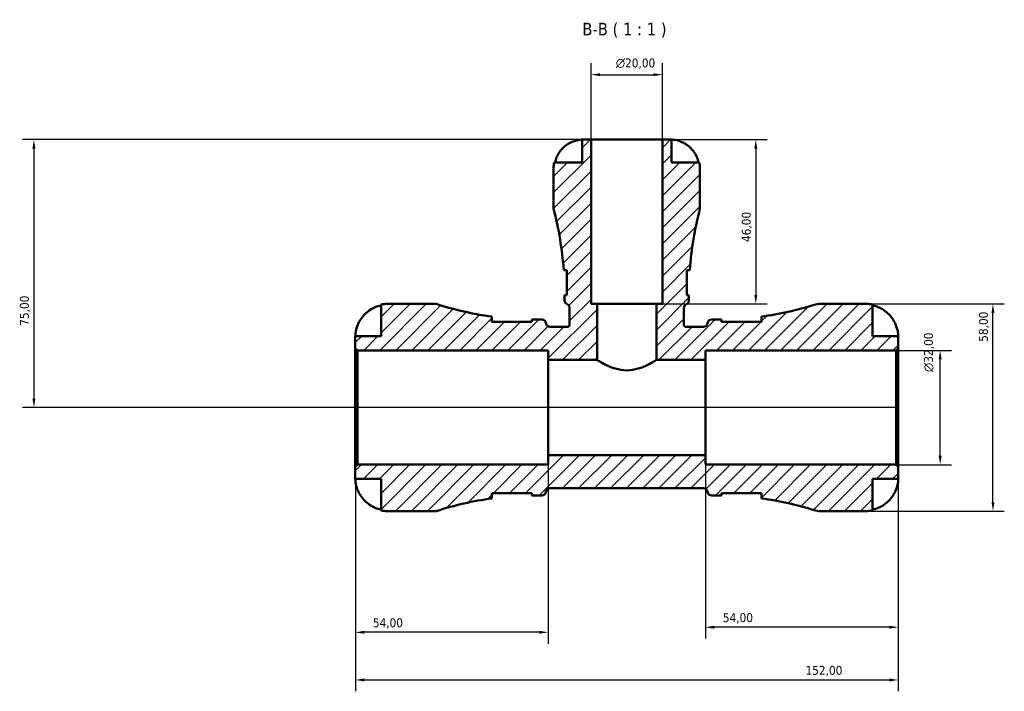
# Model space of a CAD drawing. Header units: millimetres. Extents: x 0 to 902, y 0 to 824.
# Tile 9 of 11: x 267 to 543, y 636 to 824. Entities that reach past the tile are written whole.
import ezdxf

# ---------------------------------------------------------------- set-up
doc = ezdxf.new("R2010")
doc.units = ezdxf.units.MM
for name, color, linetype, lineweight in [('Dimension (ISO)', 7, 'Continuous', 25), ('Hatch (ISO)', 7, 'Continuous', 18), ('Symbol (ISO)', 7, 'Continuous', 25), ('Visible (ISO)', 7, 'Continuous', 50)]:
    doc.layers.add(name, color=color, linetype=linetype, lineweight=lineweight)
doc.styles.add('Label Text (ISO)', font='tahoma.ttf')
doc.styles.add('Note Text (ISO)', font='tahoma.ttf')
doc.dimstyles.new('Default (ISO)', dxfattribs={"dimtxt": 2.5, "dimasz": 2.5, "dimexe": 3.175, "dimexo": 0, "dimgap": 0.762, "dimtad": 1, "dimrnd": 1e-08, "dimzin": 0, "dimtxsty": 'Note Text (ISO)', "dimcen": 0.09, "dimdle": 10, "dimclrd": 256, "dimclre": 256, "dimclrt": 256, "dimazin": 0, "dimtfac": 1.40208, "dimtmove": 0, "dimatfit": 3, "dimfxl": 1, "dimtolj": 1, "dimtzin": 0, "dimlwd": -1, "dimlwe": -1, "dimarcsym": 0})

# ---------------------------------------------------------------- blocks, each defined once
blk = doc.blocks.new('*D7')
at = {"layer": 'Defpoints', "color": 0, "transparency": 16777216}
for p in [(361.28, 699.22), (513.28, 699.22), (513.28, 639.53)]:
    blk.add_point(p, dxfattribs=at)
at = {"layer": 'Dimension (ISO)', "transparency": 16777216}
for p, q in [((361.28, 699.22), (361.28, 636.36)), ((513.28, 699.22), (513.28, 636.36)), ((363.78, 639.53), (510.78, 639.53))]:
    blk.add_line(p, q, dxfattribs=at)
for points in [[(363.78, 639.95), (363.78, 639.11), (361.28, 639.53)], [(510.78, 639.95), (510.78, 639.11), (513.28, 639.53)]]:
    blk.add_solid(points, dxfattribs=at)
at = {"layer": 'Dimension (ISO)', "color": 232, "true_color": 0xca0064, "transparency": 16777216, "insert": (487.33, 643.47), "char_height": 2.5, "attachment_point": 1, "style": 'Note Text (ISO)'}
blk.add_mtext('\\A1;152,00', dxfattribs=at)
blk = doc.blocks.new('*D8')
at = {"layer": 'Defpoints', "color": 0, "transparency": 16777216}
for p in [(459.28, 702.47), (513.28, 699.22), (459.28, 654.3)]:
    blk.add_point(p, dxfattribs=at)
at = {"layer": 'Dimension (ISO)', "transparency": 16777216}
for p, q in [((459.28, 702.47), (459.28, 651.12)), ((513.28, 699.22), (513.28, 651.12)), ((510.78, 654.3), (461.78, 654.3))]:
    blk.add_line(p, q, dxfattribs=at)
for points in [[(461.78, 654.71), (461.78, 653.88), (459.28, 654.3)], [(510.78, 654.71), (510.78, 653.88), (513.28, 654.3)]]:
    blk.add_solid(points, dxfattribs=at)
at = {"layer": 'Dimension (ISO)', "color": 232, "true_color": 0xca0064, "transparency": 16777216, "insert": (464.18, 658.23), "char_height": 2.5, "attachment_point": 1, "style": 'Note Text (ISO)'}
blk.add_mtext('\\A1;54,00', dxfattribs=at)
blk = doc.blocks.new('*D9')
at = {"layer": 'Defpoints', "color": 0, "transparency": 16777216}
for p in [(415.28, 702.47), (361.28, 699.22), (361.28, 652.87)]:
    blk.add_point(p, dxfattribs=at)
at = {"layer": 'Dimension (ISO)', "transparency": 16777216}
for p, q in [((415.28, 702.47), (415.28, 649.69)), ((361.28, 699.22), (361.28, 649.69)), ((412.78, 652.87), (363.78, 652.87))]:
    blk.add_line(p, q, dxfattribs=at)
for points in [[(363.78, 653.29), (363.78, 652.45), (361.28, 652.87)], [(412.78, 653.29), (412.78, 652.45), (415.28, 652.87)]]:
    blk.add_solid(points, dxfattribs=at)
at = {"layer": 'Dimension (ISO)', "color": 232, "true_color": 0xca0064, "transparency": 16777216, "insert": (366.18, 656.8), "char_height": 2.5, "attachment_point": 1, "style": 'Note Text (ISO)'}
blk.add_mtext('\\A1;54,00', dxfattribs=at)
blk = doc.blocks.new('*D10')
at = {"layer": 'Defpoints', "color": 0, "transparency": 16777216}
for p in [(447.28, 790.8), (445.61, 744.8), (473.4, 744.8)]:
    blk.add_point(p, dxfattribs=at)
at = {"layer": 'Dimension (ISO)', "transparency": 16777216}
for p, q in [((447.28, 790.8), (476.58, 790.8)), ((473.4, 788.3), (473.4, 747.3)), ((445.61, 744.8), (476.58, 744.8))]:
    blk.add_line(p, q, dxfattribs=at)
for points in [[(472.98, 788.3), (473.82, 788.3), (473.4, 790.8)], [(472.98, 747.3), (473.82, 747.3), (473.4, 744.8)]]:
    blk.add_solid(points, dxfattribs=at)
at = {"layer": 'Dimension (ISO)', "color": 232, "true_color": 0xca0064, "transparency": 16777216, "insert": (469.47, 762.13), "char_height": 2.5, "attachment_point": 1, "rotation": 90, "style": 'Note Text (ISO)'}
blk.add_mtext('\\A1;46,00', dxfattribs=at)
blk = doc.blocks.new('*D11')
at = {"layer": 'Defpoints', "color": 0, "transparency": 16777216}
for p in [(512.7, 731.8), (525.03, 731.8), (512.7, 699.8)]:
    blk.add_point(p, dxfattribs=at)
at = {"layer": 'Dimension (ISO)', "transparency": 16777216}
for p, q in [((512.7, 731.8), (528.2, 731.8)), ((525.03, 702.3), (525.03, 729.3)), ((512.7, 699.8), (528.2, 699.8))]:
    blk.add_line(p, q, dxfattribs=at)
for points in [[(524.61, 729.3), (525.45, 729.3), (525.03, 731.8)], [(524.61, 702.3), (525.45, 702.3), (525.03, 699.8)]]:
    blk.add_solid(points, dxfattribs=at)
at = {"layer": 'Dimension (ISO)', "color": 232, "true_color": 0xca0064, "transparency": 16777216, "insert": (520.5, 725.75), "char_height": 2.5, "attachment_point": 1, "rotation": 90, "style": 'Note Text (ISO)'}
blk.add_mtext('\\A1;\\fAIGDT|b0|i0;\\H2.5000;\\ln\\fTahoma|b0|i0;\\H2.5000;32,00', dxfattribs=at)
blk = doc.blocks.new('*D12')
at = {"layer": 'Defpoints', "color": 0, "transparency": 16777216}
for p in [(504.28, 744.8), (539.81, 744.8), (504.28, 686.8)]:
    blk.add_point(p, dxfattribs=at)
at = {"layer": 'Dimension (ISO)', "transparency": 16777216}
for p, q in [((504.28, 744.8), (542.99, 744.8)), ((539.81, 689.3), (539.81, 742.3)), ((504.28, 686.8), (542.99, 686.8))]:
    blk.add_line(p, q, dxfattribs=at)
for points in [[(539.4, 742.3), (540.23, 742.3), (539.81, 744.8)], [(539.4, 689.3), (540.23, 689.3), (539.81, 686.8)]]:
    blk.add_solid(points, dxfattribs=at)
at = {"layer": 'Dimension (ISO)', "color": 232, "true_color": 0xca0064, "transparency": 16777216, "insert": (535.87, 734.2), "char_height": 2.5, "attachment_point": 1, "rotation": 90, "style": 'Note Text (ISO)'}
blk.add_mtext('\\A1;58,00', dxfattribs=at)
blk = doc.blocks.new('*D13')
at = {"layer": 'Defpoints', "color": 0, "transparency": 16777216}
for p in [(447.28, 808.98), (427.28, 790.8), (447.28, 790.8)]:
    blk.add_point(p, dxfattribs=at)
at = {"layer": 'Dimension (ISO)', "transparency": 16777216}
for p, q in [((427.28, 790.8), (427.28, 812.16)), ((447.28, 790.8), (447.28, 812.16)), ((429.78, 808.98), (444.78, 808.98))]:
    blk.add_line(p, q, dxfattribs=at)
for points in [[(429.78, 809.4), (429.78, 808.57), (427.28, 808.98)], [(444.78, 809.4), (444.78, 808.57), (447.28, 808.98)]]:
    blk.add_solid(points, dxfattribs=at)
at = {"layer": 'Dimension (ISO)', "color": 232, "true_color": 0xca0064, "transparency": 16777216, "insert": (434.22, 813.51), "char_height": 2.5, "attachment_point": 1, "style": 'Note Text (ISO)'}
blk.add_mtext('\\A1;\\fAIGDT|b0|i0;\\H2.5000;\\ln\\fTahoma|b0|i0;\\H2.5000;20,00', dxfattribs=at)
blk = doc.blocks.new('*D14')
at = {"layer": 'Defpoints', "color": 0, "transparency": 16777216}
for p in [(427.28, 790.8), (271.28, 715.8), (513.28, 715.8)]:
    blk.add_point(p, dxfattribs=at)
at = {"layer": 'Dimension (ISO)', "transparency": 16777216}
for p, q in [((427.28, 790.8), (268.1, 790.8)), ((271.28, 788.3), (271.28, 718.3)), ((513.28, 715.8), (268.1, 715.8))]:
    blk.add_line(p, q, dxfattribs=at)
for points in [[(270.86, 788.3), (271.7, 788.3), (271.28, 790.8)], [(270.86, 718.3), (271.7, 718.3), (271.28, 715.8)]]:
    blk.add_solid(points, dxfattribs=at)
at = {"layer": 'Dimension (ISO)', "color": 232, "true_color": 0xca0064, "transparency": 16777216, "insert": (267.35, 738.68), "char_height": 2.5, "attachment_point": 1, "rotation": 90, "style": 'Note Text (ISO)'}
blk.add_mtext('\\A1;75,00', dxfattribs=at)

msp = doc.modelspace()

# ---------------------------------------------------------------- hatches: boundary and pattern name
at = {"layer": 'Hatch (ISO)'}
h = msp.add_hatch(dxfattribs=at)
h.set_pattern_fill('ANSI31', color=256, scale=25.4, style=0)
h.set_pattern_definition([(45, (0, 0), (-2.245064, 2.245064), [])])
edge = h.paths.add_edge_path()
edge.add_line((361.279, 732.383), (361.859, 731.803))
edge.add_line((361.859, 731.803), (415.279, 731.803))
edge.add_line((415.279, 731.803), (415.279, 729.136))
edge.add_line((415.279, 729.136), (428.946, 729.136))
edge.add_line((428.946, 729.136), (428.946, 744.803))
edge.add_line((428.946, 744.803), (427.279, 744.803))
edge.add_line((427.279, 744.803), (427.279, 790.803))
edge.add_line((427.279, 790.803), (424.779, 790.803))
edge.add_line((424.779, 790.803), (424.779, 784.403))
edge.add_line((424.779, 784.403), (416.941, 784.403))
edge.add_ellipse((424.779, 782.803), major_axis=(-7.838, 1.6), ratio=1, start_angle=0, end_angle=11.53696)
edge.add_line((416.779, 782.803), (416.779, 771.483))
edge.add_ellipse((325.281, 747.563), major_axis=(91.498, 23.92), ratio=1, start_angle=349.40565, end_angle=360, ccw=False)
edge.add_line((419.617, 754.253), (420.494, 754.253))
edge.add_line((420.494, 754.253), (420.494, 747.253))
edge.add_line((420.494, 747.253), (419.854, 747.253))
edge.add_line((419.854, 747.253), (419.854, 745.787))
edge.add_ellipse((421.014, 745.787), major_axis=(-1.16, 0), ratio=1, start_angle=0, end_angle=67.57551)
edge.add_ellipse((420.129, 743.643), major_axis=(0.443, 1.072), ratio=1, start_angle=292.42449, end_angle=360, ccw=False)
edge.add_line((421.289, 743.643), (421.289, 739.003))
edge.add_spline(control_points=[(421.289, 739.003), (421.289, 738.964), (421.285, 738.925), (421.269, 738.848), (421.258, 738.811), (421.213, 738.706), (421.17, 738.643), (421.063, 738.537), (420.999, 738.495), (420.859, 738.437), (420.784, 738.423), (420.709, 738.423)], knot_values=[-0.0913392, -0.0913392, -0.0913392, -0.0913392, -0.0796557, -0.0796557, -0.0679721, -0.0679721, -0.0453148, -0.0453148, -0.0226574, -0.0226574, 0, 0, 0, 0], degree=3, periodic=0)
edge.add_line((420.709, 738.423), (415.801, 738.423))
edge.add_ellipse((415.801, 739.583), major_axis=(0, -1.16), ratio=1, start_angle=277.18076, end_angle=360, ccw=False)
edge.add_ellipse((413.499, 739.293), major_axis=(1.151, 0.145), ratio=1, start_angle=0, end_angle=82.81924)
edge.add_line((413.499, 740.453), (411.419, 740.453))
edge.add_ellipse((411.419, 829.3), major_axis=(0, -88.848), ratio=1, start_angle=359.56148, end_angle=360, ccw=False)
edge.add_line((410.739, 740.455), (410.739, 739.813))
edge.add_line((410.739, 739.813), (399.539, 739.813))
edge.add_line((399.539, 739.813), (399.539, 741.25))
edge.add_ellipse((411.419, 829.3), major_axis=(-11.88, -88.05), ratio=1, start_angle=349.68105, end_angle=360, ccw=False)
edge.add_line((383.959, 744.803), (370.279, 744.803))
edge.add_ellipse((370.279, 735.803), major_axis=(0, 9), ratio=1, start_angle=0, end_angle=11.53696)
edge.add_line((368.479, 744.621), (368.479, 735.803))
edge.add_line((368.479, 735.803), (361.279, 735.803))
edge.add_line((361.279, 735.803), (361.279, 732.383))
edge = h.paths.add_edge_path()
edge.add_ellipse((491.503, 692.603), major_axis=(-1.738, -5.533), ratio=1, start_angle=0, end_angle=17.43833)
edge.add_line((491.503, 686.803), (504.279, 686.803))
edge.add_ellipse((504.279, 695.803), major_axis=(0, -9), ratio=1, start_angle=0, end_angle=11.53696)
edge.add_line((506.079, 686.984), (506.079, 695.803))
edge.add_line((506.079, 695.803), (513.279, 695.803))
edge.add_line((513.279, 695.803), (513.279, 699.223))
edge.add_line((513.279, 699.223), (512.699, 699.803))
edge.add_line((512.699, 699.803), (459.279, 699.803))
edge.add_line((459.279, 699.803), (459.279, 702.469))
edge.add_line((459.279, 702.469), (415.279, 702.469))
edge.add_line((415.279, 702.469), (415.279, 699.803))
edge.add_line((415.279, 699.803), (361.859, 699.803))
edge.add_line((361.859, 699.803), (361.279, 699.223))
edge.add_line((361.279, 699.223), (361.279, 695.803))
edge.add_line((361.279, 695.803), (368.479, 695.803))
edge.add_line((368.479, 695.803), (368.479, 686.984))
edge.add_ellipse((370.279, 695.803), major_axis=(-1.8, -8.818), ratio=1, start_angle=0, end_angle=11.53696)
edge.add_line((370.279, 686.803), (383.959, 686.803))
edge.add_ellipse((411.419, 602.305), major_axis=(-27.46, 84.498), ratio=1, start_angle=349.68105, end_angle=360, ccw=False)
edge.add_line((399.539, 690.355), (399.539, 691.793))
edge.add_line((399.539, 691.793), (410.739, 691.793))
edge.add_line((410.739, 691.793), (410.739, 691.15))
edge.add_ellipse((411.419, 602.305), major_axis=(-0.68, 88.845), ratio=1, start_angle=359.56148, end_angle=360, ccw=False)
edge.add_line((411.419, 691.153), (413.499, 691.153))
edge.add_ellipse((413.499, 692.313), major_axis=(0, -1.16), ratio=1, start_angle=0, end_angle=82.81924)
edge.add_ellipse((415.801, 692.023), major_axis=(-1.151, 0.145), ratio=1, start_angle=277.18076, end_angle=360, ccw=False)
edge.add_line((415.801, 693.183), (458.757, 693.183))
edge.add_ellipse((458.757, 692.023), major_axis=(0, 1.16), ratio=1, start_angle=277.18076, end_angle=360, ccw=False)
edge.add_ellipse((461.059, 692.313), major_axis=(-1.151, -0.145), ratio=1, start_angle=0, end_angle=82.81924)
edge.add_line((461.059, 691.153), (463.139, 691.153))
edge.add_ellipse((463.139, 602.305), major_axis=(0, 88.848), ratio=1, start_angle=359.56148, end_angle=360, ccw=False)
edge.add_line((463.819, 691.15), (463.819, 691.793))
edge.add_line((463.819, 691.793), (475.019, 691.793))
edge.add_line((475.019, 691.793), (475.019, 690.355))
edge.add_ellipse((463.139, 602.305), major_axis=(11.88, 88.05), ratio=1, start_angle=350.24582, end_angle=360, ccw=False)
edge = h.paths.add_edge_path()
edge.add_ellipse((491.503, 739.003), major_axis=(0, 5.8), ratio=1, start_angle=0, end_angle=17.43833)
edge.add_ellipse((463.139, 829.3), major_axis=(26.626, -84.764), ratio=1, start_angle=350.24582, end_angle=360, ccw=False)
edge.add_line((475.019, 741.25), (475.019, 739.813))
edge.add_line((475.019, 739.813), (463.819, 739.813))
edge.add_line((463.819, 739.813), (463.819, 740.455))
edge.add_ellipse((463.139, 829.3), major_axis=(0.68, -88.845), ratio=1, start_angle=359.56148, end_angle=360, ccw=False)
edge.add_line((463.139, 740.453), (461.059, 740.453))
edge.add_ellipse((461.059, 739.293), major_axis=(0, 1.16), ratio=1, start_angle=0, end_angle=82.81924)
edge.add_ellipse((458.757, 739.583), major_axis=(1.151, -0.145), ratio=1, start_angle=277.18076, end_angle=360, ccw=False)
edge.add_line((458.757, 738.423), (453.849, 738.423))
edge.add_spline(control_points=[(453.849, 738.423), (453.81, 738.423), (453.771, 738.427), (453.695, 738.442), (453.658, 738.454), (453.552, 738.499), (453.489, 738.541), (453.383, 738.649), (453.341, 738.713), (453.284, 738.852), (453.269, 738.927), (453.269, 739.003)], knot_values=[-0.0913392, -0.0913392, -0.0913392, -0.0913392, -0.0796557, -0.0796557, -0.0679721, -0.0679721, -0.0453148, -0.0453148, -0.0226574, -0.0226574, 0, 0, 0, 0], degree=3, periodic=0)
edge.add_line((453.269, 739.003), (453.269, 743.643))
edge.add_ellipse((454.429, 743.643), major_axis=(-1.16, 0), ratio=1, start_angle=292.42449, end_angle=360, ccw=False)
edge.add_ellipse((453.544, 745.787), major_axis=(0.443, -1.072), ratio=1, start_angle=0, end_angle=67.57551)
edge.add_line((454.704, 745.787), (454.704, 747.253))
edge.add_line((454.704, 747.253), (454.064, 747.253))
edge.add_line((454.064, 747.253), (454.064, 754.253))
edge.add_line((454.064, 754.253), (454.941, 754.253))
edge.add_ellipse((549.277, 747.563), major_axis=(-94.336, 6.69), ratio=1, start_angle=349.40565, end_angle=360, ccw=False)
edge.add_line((457.779, 771.483), (457.779, 782.803))
edge.add_ellipse((449.779, 782.803), major_axis=(8, 0), ratio=1, start_angle=0, end_angle=11.53696)
edge.add_line((457.617, 784.403), (449.779, 784.403))
edge.add_line((449.779, 784.403), (449.779, 790.803))
edge.add_line((449.779, 790.803), (447.279, 790.803))
edge.add_line((447.279, 790.803), (447.279, 744.803))
edge.add_line((447.279, 744.803), (445.612, 744.803))
edge.add_line((445.612, 744.803), (445.612, 729.136))
edge.add_line((445.612, 729.136), (459.279, 729.136))
edge.add_line((459.279, 729.136), (459.279, 731.803))
edge.add_line((459.279, 731.803), (512.699, 731.803))
edge.add_line((512.699, 731.803), (513.279, 732.383))
edge.add_line((513.279, 732.383), (513.279, 735.803))
edge.add_line((513.279, 735.803), (506.079, 735.803))
edge.add_line((506.079, 735.803), (506.079, 744.621))
edge.add_ellipse((504.279, 735.803), major_axis=(1.8, 8.818), ratio=1, start_angle=0, end_angle=11.53696)
edge.add_line((504.279, 744.803), (491.503, 744.803))

# ---------------------------------------------------------------- linework, layer by layer
at = {"layer": 'Visible (ISO)'}
for p, q in [((427.279, 790.803), (424.779, 790.803)), ((424.779, 790.803), (424.779, 784.403)), ((427.279, 744.803), (427.279, 790.803)), ((447.279, 790.803), (427.279, 790.803)), ((449.779, 790.803), (447.279, 790.803)), ((447.279, 790.803), (447.279, 744.803)), ((449.779, 784.403), (449.779, 790.803)), ((424.779, 784.403), (416.941, 784.403)), ((457.617, 784.403), (449.779, 784.403)), ((416.779, 782.803), (416.779, 771.483)), ((457.779, 771.483), (457.779, 782.803)), ((419.617, 754.253), (420.494, 754.253)), ((420.494, 754.253), (420.494, 747.253)), ((454.064, 747.253), (454.064, 754.253)), ((454.064, 754.253), (454.941, 754.253)), ((420.494, 747.253), (419.854, 747.253)), ((419.854, 747.253), (419.854, 745.787)), ((454.704, 747.253), (454.064, 747.253)), ((454.704, 745.787), (454.704, 747.253)), ((368.479, 744.621), (368.479, 735.803)), ((383.959, 744.803), (370.279, 744.803)), ((428.946, 744.803), (427.279, 744.803)), ((428.946, 729.136), (428.946, 744.803)), ((445.612, 744.803), (428.946, 744.803)), ((447.279, 744.803), (445.612, 744.803)), ((445.612, 744.803), (445.612, 729.136)), ((504.279, 744.803), (491.503, 744.803)), ((506.079, 735.803), (506.079, 744.621)), ((421.289, 743.643), (421.289, 739.003)), ((453.269, 739.003), (453.269, 743.643)), ((399.539, 739.813), (399.539, 741.25)), ((410.739, 739.813), (399.539, 739.813)), ((410.739, 740.455), (410.739, 739.813)), ((413.499, 740.453), (411.419, 740.453)), ((463.139, 740.453), (461.059, 740.453)), ((463.819, 739.813), (463.819, 740.455)), ((475.019, 739.813), (463.819, 739.813)), ((475.019, 741.25), (475.019, 739.813)), ((420.709, 738.423), (415.801, 738.423)), ((458.757, 738.423), (453.849, 738.423)), ((368.479, 735.803), (361.279, 735.803)), ((361.279, 735.803), (361.279, 732.383)), ((513.279, 735.803), (506.079, 735.803)), ((513.279, 732.383), (513.279, 735.803)), ((361.279, 732.383), (361.859, 731.803)), ((361.279, 699.223), (361.279, 732.383)), ((361.859, 731.803), (415.279, 731.803)), ((361.859, 731.803), (361.859, 699.803)), ((415.279, 731.803), (415.279, 729.136)), ((459.279, 729.136), (459.279, 731.803)), ((459.279, 731.803), (512.699, 731.803)), ((512.699, 731.803), (513.279, 732.383)), ((512.699, 731.803), (512.699, 699.803)), ((513.279, 699.223), (513.279, 732.383)), ((415.279, 729.136), (428.946, 729.136)), ((415.279, 702.469), (415.279, 729.136)), ((445.612, 729.136), (459.279, 729.136)), ((459.279, 702.469), (459.279, 729.136)), ((459.279, 702.469), (415.279, 702.469)), ((415.279, 702.469), (415.279, 699.803)), ((459.279, 699.803), (459.279, 702.469)), ((361.859, 699.803), (361.279, 699.223)), ((361.279, 699.223), (361.279, 695.803)), ((415.279, 699.803), (361.859, 699.803)), ((512.699, 699.803), (459.279, 699.803)), ((513.279, 699.223), (512.699, 699.803)), ((513.279, 695.803), (513.279, 699.223)), ((361.279, 695.803), (368.479, 695.803)), ((368.479, 695.803), (368.479, 686.984)), ((506.079, 686.984), (506.079, 695.803)), ((506.079, 695.803), (513.279, 695.803)), ((415.801, 693.183), (458.757, 693.183)), ((399.539, 690.355), (399.539, 691.793)), ((399.539, 691.793), (410.739, 691.793)), ((410.739, 691.793), (410.739, 691.15)), ((411.419, 691.153), (413.499, 691.153)), ((461.059, 691.153), (463.139, 691.153)), ((463.819, 691.15), (463.819, 691.793)), ((463.819, 691.793), (475.019, 691.793)), ((475.019, 691.793), (475.019, 690.355)), ((370.279, 686.803), (383.959, 686.803)), ((491.503, 686.803), (504.279, 686.803))]:
    msp.add_line(p, q, dxfattribs=at)
for centre, radius, start, end in [((424.779, 782.803), 8, 168.46304, 180), ((449.779, 782.803), 8, 0, 11.53696), ((325.281, 747.563), 94.573, 4.05645, 14.65079), ((549.277, 747.563), 94.573, 165.34921, 175.94355), ((370.279, 735.803), 9, 90, 101.53696), ((411.419, 829.3), 88.848, 251.99689, 262.31585), ((421.014, 745.787), 1.16, 180, 247.57551), ((420.129, 743.643), 1.16, 0, 67.57551), ((454.429, 743.643), 1.16, 112.42449, 180), ((453.544, 745.787), 1.16, 292.42449, 0), ((463.139, 829.3), 88.848, 277.68415, 287.43833), ((491.503, 739.003), 5.8, 90, 107.43833), ((504.279, 735.803), 9, 78.46304, 90), ((411.419, 829.3), 88.848, 269.56148, 270), ((413.499, 739.293), 1.16, 7.18076, 90), ((415.801, 739.583), 1.16, 187.18076, 270), ((458.757, 739.583), 1.16, 270, 352.81924), ((461.059, 739.293), 1.16, 90, 172.81924), ((463.139, 829.3), 88.848, 270, 270.43852), ((413.499, 692.313), 1.16, 270, 352.81924), ((415.801, 692.023), 1.16, 90, 172.81924), ((458.757, 692.023), 1.16, 7.18076, 90), ((461.059, 692.313), 1.16, 187.18076, 270), ((411.419, 602.305), 88.848, 97.68415, 108.00311), ((411.419, 602.305), 88.848, 90, 90.43852), ((463.139, 602.305), 88.848, 89.56148, 90), ((463.139, 602.305), 88.848, 72.56167, 82.31585), ((370.279, 695.803), 9, 258.46304, 270), ((491.503, 692.603), 5.8, 252.56167, 270), ((504.279, 695.803), 9, 270, 281.53696)]:
    msp.add_arc(centre, radius, start, end, dxfattribs=at)
for points, knots in [([(417.194, 784.403), (417.299, 784.911), (417.456, 785.407), (417.829, 786.302), (418.082, 786.781), (418.684, 787.674), (419.033, 788.089), (419.738, 788.789), (420.161, 789.138), (420.928, 789.645), (421.255, 789.829), (421.579, 789.985)], [0.1517835, 0.1517835, 0.1517835, 0.1517835, 0.29453183, 0.29453183, 0.44272575, 0.44272575, 0.59091966, 0.59091966, 0.74090906, 0.74090906, 0.84386421, 0.84386421, 0.84386421, 0.84386421]), ([(421.579, 789.985), (421.715, 790.051), (421.852, 790.113), (422.197, 790.259), (422.404, 790.338), (422.805, 790.476), (422.998, 790.534), (423.433, 790.648), (423.664, 790.695), (424.152, 790.772), (424.377, 790.789), (424.695, 790.804), (424.779, 790.803), (424.779, 790.803)], [-0.5159245, -0.5159245, -0.5159245, -0.5159245, -0.47074715, -0.47074715, -0.40311077, -0.40311077, -0.33740557, -0.33740557, -0.24866964, -0.24866964, -0.12673966, -0.12673966, 0, 0, 0, 0]), ([(449.779, 790.803), (449.779, 790.803), (449.856, 790.804), (450.132, 790.792), (450.31, 790.78), (450.741, 790.722), (450.986, 790.678), (451.443, 790.567), (451.639, 790.511), (452.037, 790.381), (452.237, 790.307), (452.619, 790.152), (452.8, 790.071), (452.979, 789.985)], [-2.21111993, -2.21111993, -2.21111993, -2.21111993, -2.0898399, -2.0898399, -1.98614814, -1.98614814, -1.88775858, -1.88775858, -1.81973063, -1.81973063, -1.75376732, -1.75376732, -1.69399568, -1.69399568, -1.69399568, -1.69399568]), ([(452.979, 789.985), (453.303, 789.829), (453.63, 789.645), (454.397, 789.138), (454.82, 788.789), (455.525, 788.089), (455.874, 787.674), (456.476, 786.781), (456.729, 786.302), (457.102, 785.407), (457.259, 784.911), (457.364, 784.403)], [4.03222425, 4.03222425, 4.03222425, 4.03222425, 4.1351794, 4.1351794, 4.2851688, 4.2851688, 4.43336272, 4.43336272, 4.58155663, 4.58155663, 4.72430496, 4.72430496, 4.72430496, 4.72430496]), ([(420.494, 754.142), (420.452, 754.174), (420.411, 754.199), (420.32, 754.241), (420.272, 754.253), (420.227, 754.253)], [-0.168478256, -0.168478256, -0.168478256, -0.168478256, -0.128447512, -0.128447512, -0.0763049, -0.0763049, -0.0763049, -0.0763049]), ([(454.331, 754.253), (454.299, 754.253), (454.265, 754.246), (454.177, 754.216), (454.122, 754.186), (454.064, 754.142)], [-0.990358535, -0.990358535, -0.990358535, -0.990358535, -0.953101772, -0.953101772, -0.898199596, -0.898199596, -0.898199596, -0.898199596]), ([(362.155, 739.403), (362.338, 739.79), (362.557, 740.183), (363.143, 741.065), (363.534, 741.537), (364.321, 742.328), (364.788, 742.72), (365.794, 743.395), (366.334, 743.679), (367.343, 744.099), (367.904, 744.277), (368.479, 744.395)], [4.42788405, 4.42788405, 4.42788405, 4.42788405, 4.5512464, 4.5512464, 4.71913293, 4.71913293, 4.88586959, 4.88586959, 5.05260626, 5.05260626, 5.21400469, 5.21400469, 5.21400469, 5.21400469]), ([(506.079, 744.395), (506.653, 744.277), (507.214, 744.099), (508.224, 743.679), (508.764, 743.395), (509.77, 742.72), (510.237, 742.328), (511.024, 741.537), (511.415, 741.065), (512.001, 740.183), (512.22, 739.79), (512.403, 739.403)], [0.17075309, 0.17075309, 0.17075309, 0.17075309, 0.33215152, 0.33215152, 0.49888818, 0.49888818, 0.66562485, 0.66562485, 0.83351137, 0.83351137, 0.95687373, 0.95687373, 0.95687373, 0.95687373]), ([(361.279, 735.803), (361.279, 735.803), (361.279, 735.838), (361.281, 735.987), (361.284, 736.106), (361.31, 736.489), (361.342, 736.79), (361.456, 737.392), (361.518, 737.659), (361.651, 738.118), (361.71, 738.301), (361.836, 738.656), (361.902, 738.826), (362.031, 739.132), (362.092, 739.268), (362.155, 739.403)], [0, 0, 0, 0, 0.08783311, 0.08783311, 0.18435408, 0.18435408, 0.32279749, 0.32279749, 0.41754463, 0.41754463, 0.47774931, 0.47774931, 0.53276241, 0.53276241, 0.57681269, 0.57681269, 0.57681269, 0.57681269]), ([(399.539, 740.257), (399.539, 740.191), (399.553, 740.119), (399.608, 739.969), (399.648, 739.893), (399.699, 739.812)], [-1.98255358, -1.98255358, -1.98255358, -1.98255358, -1.90993297, -1.90993297, -1.84098868, -1.84098868, -1.84098868, -1.84098868]), ([(421.289, 739.003), (421.289, 738.964), (421.285, 738.925), (421.269, 738.848), (421.258, 738.811), (421.213, 738.706), (421.17, 738.643), (421.063, 738.537), (420.999, 738.495), (420.859, 738.437), (420.784, 738.423), (420.709, 738.423)], [-0.09133922, -0.09133922, -0.09133922, -0.09133922, -0.079655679, -0.079655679, -0.067972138, -0.067972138, -0.045314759, -0.045314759, -0.022657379, -0.022657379, 0, 0, 0, 0]), ([(453.849, 738.423), (453.81, 738.423), (453.771, 738.427), (453.695, 738.442), (453.658, 738.454), (453.552, 738.499), (453.489, 738.541), (453.383, 738.649), (453.341, 738.713), (453.284, 738.852), (453.269, 738.927), (453.269, 739.003)], [-0.09133922, -0.09133922, -0.09133922, -0.09133922, -0.079655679, -0.079655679, -0.067972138, -0.067972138, -0.045314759, -0.045314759, -0.022657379, -0.022657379, 0, 0, 0, 0]), ([(474.859, 739.813), (474.882, 739.849), (474.903, 739.884), (474.986, 740.042), (475.019, 740.156), (475.019, 740.257)], [-0.24438275, -0.24438275, -0.24438275, -0.24438275, -0.21341419, -0.21341419, -0.10274723, -0.10274723, -0.10274723, -0.10274723]), ([(512.403, 739.403), (512.405, 739.399), (512.407, 739.395), (512.497, 739.202), (512.58, 739.011), (512.724, 738.65), (512.786, 738.481), (512.91, 738.109), (512.97, 737.909), (513.108, 737.379), (513.167, 737.071), (513.249, 736.496), (513.266, 736.251), (513.281, 735.897), (513.279, 735.803), (513.279, 735.803)], [-0.58332629, -0.58332629, -0.58332629, -0.58332629, -0.58206847, -0.58206847, -0.51861604, -0.51861604, -0.4628074, -0.4628074, -0.39473272, -0.39473272, -0.27692423, -0.27692423, -0.14288351, -0.14288351, 0, 0, 0, 0]), ([(428.946, 729.136), (428.946, 729.136), (429.168, 728.994), (430.029, 728.483), (430.666, 728.118), (432.112, 727.405), (433.028, 727.003), (435.065, 726.399), (436.192, 726.211), (437.279, 726.211)], [3.8990912, 3.8990912, 3.8990912, 3.8990912, 4.2227265, 4.2227265, 4.5463618, 4.5463618, 4.8725751, 4.8725751, 5.1987883, 5.1987883, 5.1987883, 5.1987883]), ([(437.279, 726.211), (438.366, 726.211), (439.492, 726.399), (441.53, 727.003), (442.445, 727.405), (443.892, 728.118), (444.529, 728.483), (445.39, 728.994), (445.612, 729.136), (445.612, 729.136)], [0, 0, 0, 0, 0.3262132, 0.3262132, 0.6524265, 0.6524265, 0.9760618, 0.9760618, 1.2996971, 1.2996971, 1.2996971, 1.2996971]), ([(362.155, 692.203), (362.088, 692.346), (362.023, 692.49), (361.874, 692.85), (361.793, 693.064), (361.644, 693.505), (361.578, 693.729), (361.445, 694.255), (361.39, 694.541), (361.309, 695.103), (361.292, 695.352), (361.277, 695.708), (361.279, 695.803), (361.279, 695.803)], [-0.57647647, -0.57647647, -0.57647647, -0.57647647, -0.52968676, -0.52968676, -0.46054026, -0.46054026, -0.38562403, -0.38562403, -0.27730827, -0.27730827, -0.14258086, -0.14258086, 0, 0, 0, 0]), ([(513.279, 695.803), (513.279, 695.803), (513.279, 695.77), (513.277, 695.635), (513.275, 695.528), (513.252, 695.169), (513.224, 694.877), (513.117, 694.282), (513.057, 694.015), (512.919, 693.522), (512.85, 693.306), (512.69, 692.863), (512.599, 692.637), (512.468, 692.343), (512.436, 692.273), (512.403, 692.203)], [-2.49913258, -2.49913258, -2.49913258, -2.49913258, -2.41505436, -2.41505436, -2.32384732, -2.32384732, -2.1841143, -2.1841143, -2.08674766, -2.08674766, -2.01440674, -2.01440674, -1.93994266, -1.93994266, -1.91637503, -1.91637503, -1.91637503, -1.91637503]), ([(368.479, 687.21), (367.904, 687.328), (367.343, 687.506), (366.334, 687.926), (365.794, 688.21), (364.788, 688.886), (364.321, 689.277), (363.534, 690.068), (363.143, 690.54), (362.557, 691.422), (362.338, 691.815), (362.155, 692.203)], [0.17075309, 0.17075309, 0.17075309, 0.17075309, 0.33215152, 0.33215152, 0.49888818, 0.49888818, 0.66562485, 0.66562485, 0.83351137, 0.83351137, 0.95687373, 0.95687373, 0.95687373, 0.95687373]), ([(512.403, 692.203), (512.22, 691.815), (512.001, 691.422), (511.415, 690.54), (511.024, 690.068), (510.237, 689.277), (509.77, 688.886), (508.764, 688.21), (508.224, 687.926), (507.214, 687.506), (506.653, 687.328), (506.079, 687.21)], [4.42788405, 4.42788405, 4.42788405, 4.42788405, 4.5512464, 4.5512464, 4.71913293, 4.71913293, 4.88586959, 4.88586959, 5.05260626, 5.05260626, 5.21400469, 5.21400469, 5.21400469, 5.21400469]), ([(399.699, 691.793), (399.671, 691.75), (399.647, 691.708), (399.569, 691.551), (399.539, 691.444), (399.539, 691.348)], [-0.24989046, -0.24989046, -0.24989046, -0.24989046, -0.21301609, -0.21301609, -0.10827936, -0.10827936, -0.10827936, -0.10827936]), ([(475.019, 691.348), (475.019, 691.416), (475.004, 691.489), (474.948, 691.639), (474.909, 691.714), (474.859, 691.793)], [-1.97719961, -1.97719961, -1.97719961, -1.97719961, -1.90339273, -1.90339273, -1.83563806, -1.83563806, -1.83563806, -1.83563806])]:
    msp.add_open_spline(points, degree=3, knots=knots, dxfattribs=at)
for points in [[(420.472, 747.253), (420.479, 747.253), (420.487, 747.253), (420.494, 747.254)], [(454.064, 747.254), (454.071, 747.253), (454.079, 747.253), (454.086, 747.253)]]:
    msp.add_open_spline(points, degree=3, dxfattribs=at)

# ---------------------------------------------------------------- texts
at = {"layer": 'Symbol (ISO)', "insert": (424.839, 819.374), "char_height": 3.5, "attachment_point": 7, "style": 'Label Text (ISO)'}
msp.add_mtext('B-B ( 1 : 1 )', dxfattribs=at)

# ---------------------------------------------------------------- dimensions: what is measured, and where the dimension line sits
at = {"layer": 'Dimension (ISO)'}
for base, p1, p2, angle, picture, middle in [((447.279, 808.983), (427.279, 790.803), (447.279, 790.803), 180, '*D13', (439.779, 808.983)), ((525.028, 731.803), (512.699, 699.803), (512.699, 731.803), 90, '*D11', (525.028, 731.303))]:
    dim = msp.add_linear_dim(base=base, p1=p1, p2=p2, angle=angle, text='\\fAIGDT|b0|i0;\\H2.5000;\\ln\\fTahoma|b0|i0;\\H2.5000;<>', dimstyle='Default (ISO)', override={"dimdec": 2, "dimtp": 0, "dimtm": 0, "dimtdec": 2, "dimtofl": 0, "dimatfit": 1}, dxfattribs=at)
    dim.commit()
    dim.dimension.update_dxf_attribs({"geometry": picture, "text_midpoint": middle, "dimtype": 160})
for base, p1, p2, angle, picture, middle in [((271.279, 715.803), (427.279, 790.803), (513.279, 715.803), 90, '*D14', (271.279, 742.803)), ((473.4, 744.803), (447.279, 790.803), (445.612, 744.803), 270, '*D10', (473.4, 766.303)), ((539.814, 744.803), (504.279, 686.803), (504.279, 744.803), 270, '*D12', (539.814, 738.303)), ((361.279, 652.868), (415.279, 702.469), (361.279, 699.223), 180, '*D9', (370.279, 652.868)), ((459.279, 654.298), (513.279, 699.223), (459.279, 702.469), 180, '*D8', (468.279, 654.298)), ((513.279, 639.53), (361.279, 699.223), (513.279, 699.223), 180, '*D7', (492.279, 639.53))]:
    dim = msp.add_linear_dim(base=base, p1=p1, p2=p2, angle=angle, dimstyle='Default (ISO)', override={"dimdec": 2, "dimtp": 0, "dimtm": 0, "dimtdec": 2, "dimtofl": 0, "dimatfit": 1}, dxfattribs=at)
    dim.commit()
    dim.dimension.update_dxf_attribs({"geometry": picture, "text_midpoint": middle, "dimtype": 160})

doc.saveas('drawing.dxf')
